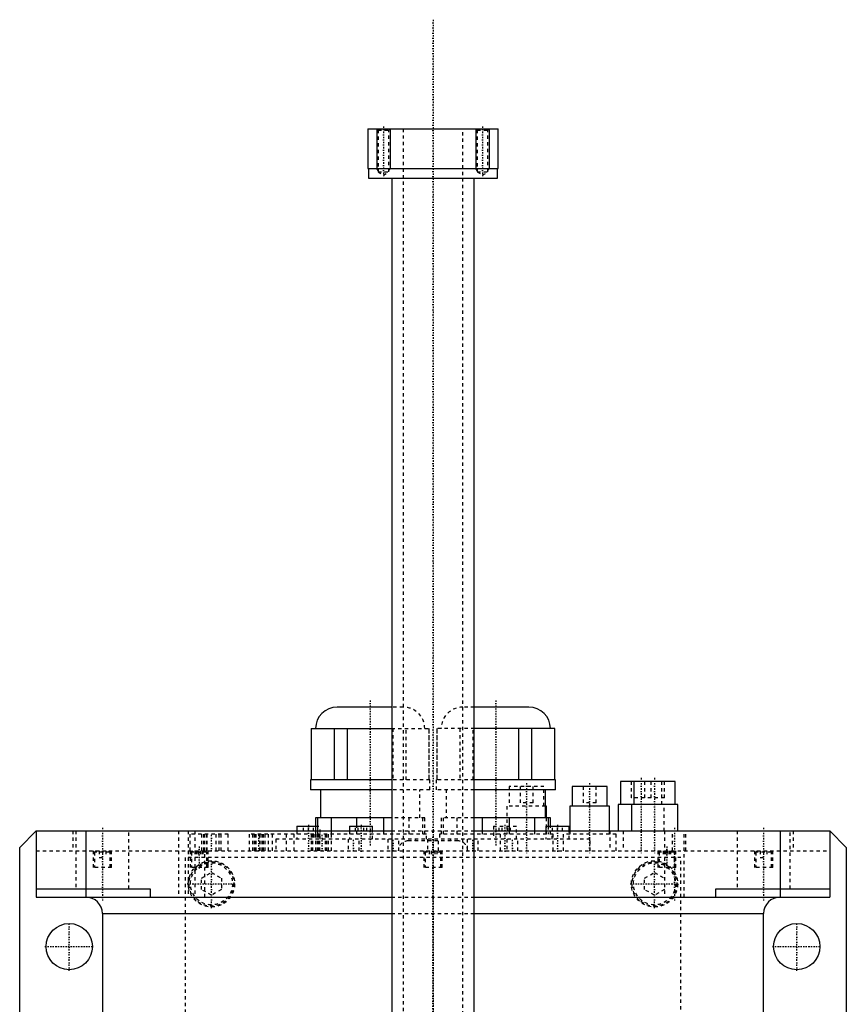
# Model space of a CAD drawing. Extents: x -125 to 125, y -92 to 634.
# Tile 8 of 8: x -125 to 125, y 336 to 634. Entities that reach past the tile are written whole.
import ezdxf

# ---------------------------------------------------------------- set-up
doc = ezdxf.new("R2010")
doc.units = 0
doc.linetypes.add('CENTER', pattern=[1.5, 0.45, -0.5, 0.05, -0.5])
doc.linetypes.add('DASHED', pattern=[2, 1, -1])
for name, color, linetype in [('AM_0', 7, 'CONTINUOUS'), ('AM_10', 7, 'CONTINUOUS'), ('AM_3', 7, 'DASHED'), ('AM_7', 7, 'CENTER')]:
    doc.layers.add(name, color=color, linetype=linetype)

msp = doc.modelspace()

# ---------------------------------------------------------------- linework, layer by layer
at = {"layer": 'AM_0', "color": 7, "linetype": 'CONTINUOUS'}
for p, q in [((-19.75, 600.5), (-19.75, 588.5)), ((-19.75, 600.5), (19.75, 600.5)), ((19.75, 588.5), (19.75, 600.5)), ((-19.75, 588.5), (19.75, 588.5)), ((-19.5, 588.5), (-19.5, 585.5)), ((19.5, 585.5), (19.5, 588.5)), ((-19.5, 585.5), (19.5, 585.5)), ((-12.5, 585.5), (-12.5, 222.5)), ((12.5, 222.5), (12.5, 585.5)), ((-12.49, 425.5), (-29, 425.5)), ((29, 425.5), (12.49, 425.5)), ((-36.87, 419), (-36.87, 403.5)), ((-36.87, 419), (-12.5, 419)), ((-36.73, 403.5), (-36.73, 419)), ((-29.85, 419), (-29.85, 403.5)), ((-25.87, 403.5), (-25.87, 419)), ((36.88, 419), (12.5, 419)), ((25.88, 419), (25.88, 403.5)), ((29.85, 403.5), (29.85, 419)), ((36.73, 419), (36.73, 403.5)), ((36.88, 403.5), (36.88, 419)), ((-37, 403.5), (-37, 400.5)), ((-12.49, 403.5), (-37, 403.5)), ((37, 403.5), (12.49, 403.5)), ((37, 400.5), (37, 403.5)), ((56.71, 403), (56.71, 396)), ((73.25, 403), (56.71, 403)), ((60.75, 403), (60.75, 396)), ((73.25, 396), (73.25, 403)), ((-12.49, 400.5), (-37, 400.5)), ((-34, 400.5), (-34, 392)), ((37, 400.5), (12.49, 400.5)), ((34, 392), (34, 400.5)), ((42.13, 401.5), (42.13, 395.5)), ((52.63, 401.5), (42.13, 401.5)), ((52.63, 395.5), (52.63, 401.5)), ((34.32, 395.5), (34, 395.5)), ((34.32, 392), (34.32, 395.5)), ((41.38, 395.5), (41.38, 388)), ((53.38, 395.5), (41.38, 395.5)), ((53.38, 388), (53.38, 395.5)), ((55.96, 396), (55.96, 388)), ((74, 396), (55.96, 396)), ((60, 396), (60, 388)), ((74, 388), (74, 396)), ((-35.5, 392), (-35.5, 388)), ((-12.49, 392), (-35.5, 392)), ((-34.87, 388), (-34.87, 392)), ((-30.84, 392), (-30.84, 388)), ((-23.03, 389.5), (-23.03, 392)), ((-14.97, 392), (-14.97, 388)), ((35.5, 392), (12.49, 392)), ((14.97, 388), (14.97, 392)), ((23.03, 392), (23.03, 388)), ((30.84, 388), (30.84, 392)), ((34.87, 392), (34.87, 389.5)), ((35.5, 389.5), (35.5, 392)), ((-125, 383), (-120, 388)), ((-120, 388), (-120, 368)), ((-120, 388), (-12.5, 388)), ((-105, 388), (-105, 368)), ((-41.17, 389.5), (-41.17, 388)), ((-41.17, 389.5), (-35.5, 389.5)), ((-25.25, 389.5), (-25.25, 388)), ((-25.25, 389.5), (-18.25, 389.5)), ((-18.25, 388), (-18.25, 389.5)), ((12.5, 388), (120, 388)), ((34.17, 389.5), (34.17, 388)), ((34.17, 389.5), (41.17, 389.5)), ((41.17, 388), (41.17, 389.5)), ((105, 388), (105, 368)), ((120, 388), (120, 368)), ((120, 388), (125, 383)), ((-125, 53), (-125, 383)), ((125, 383), (125, 53)), ((-120, 370.5), (-85.5, 370.5)), ((-85.5, 370.5), (-85.5, 368)), ((85.5, 370.5), (120, 370.5)), ((85.5, 368), (85.5, 370.5)), ((-120, 368), (-12.5, 368)), ((12.5, 368), (120, 368)), ((-100, 363), (-100, 25)), ((-100, 363), (-12.51, 363)), ((12.51, 363), (100, 363)), ((100, 25), (100, 363))]:
    msp.add_line(p, q, dxfattribs=at)
for centre in [(-110, 353), (110, 353)]:
    msp.add_circle(centre, 7, dxfattribs=at)
for centre, radius, start, end in [((-29, 419), 6.5, 90, 180), ((29, 419), 6.5, 0, 90), ((-105, 363), 5, 0, 90), ((105, 363), 5, 90, 180)]:
    msp.add_arc(centre, radius, start, end, dxfattribs=at)
at = {"layer": 'AM_10', "color": 7, "linetype": 'CONTINUOUS'}
for p, q in [((-17, 600.5), (-17, 588.5)), ((-13, 600.5), (-13, 588.5)), ((13, 600.5), (13, 588.5)), ((17, 600.5), (17, 588.5)), ((-16.62, 587.84), (-17, 588.5)), ((-17, 588.5), (-13, 588.5)), ((-13.38, 587.84), (-13, 588.5)), ((13.38, 587.84), (13, 588.5)), ((13, 588.5), (17, 588.5)), ((16.62, 587.84), (17, 588.5))]:
    msp.add_line(p, q, dxfattribs=at)
at = {"layer": 'AM_3', "color": 6, "linetype": 'DASHED'}
for p, q in [((-17, 600.5), (-16.62, 600.12)), ((-16.62, 600.12), (-16.62, 587.44)), ((-16.62, 600.12), (-13.38, 600.12)), ((-13.38, 600.12), (-13, 600.5)), ((-13.38, 587.44), (-13.38, 600.12)), ((-9, 600.5), (-9, -59.5)), ((9, -59.5), (9, 600.5)), ((13, 600.5), (13.38, 600.12)), ((13.38, 600.12), (13.38, 587.44)), ((13.38, 600.12), (16.62, 600.12)), ((16.62, 600.12), (17, 600.5)), ((16.62, 587.44), (16.62, 600.12)), ((-16.62, 587.44), (-15, 586.5)), ((-16.62, 587.44), (-13.38, 587.44)), ((-15, 586.5), (-13.38, 587.44)), ((13.38, 587.44), (15, 586.5)), ((13.38, 587.44), (16.62, 587.44)), ((15, 586.5), (16.62, 587.44)), ((-9, 425.5), (-12.49, 425.5)), ((12.49, 425.5), (9, 425.5)), ((-12.5, 419), (-1.12, 419)), ((-12.12, 419), (-12.12, 403.5)), ((-8.15, 403.5), (-8.15, 419)), ((-1.27, 419), (-1.27, 403.5)), ((-1.12, 403.5), (-1.12, 419)), ((1.13, 419), (1.13, 403.5)), ((12.5, 419), (1.13, 419)), ((1.27, 403.5), (1.27, 419)), ((8.15, 419), (8.15, 403.5)), ((12.13, 403.5), (12.13, 419)), ((-1, 403.5), (-12.49, 403.5)), ((-1, 400.5), (-1, 403.5)), ((1, 403.5), (1, 400.5)), ((12.49, 403.5), (1, 403.5)), ((59.96, 403), (59.96, 398)), ((64, 403), (64, 398)), ((65.96, 398), (65.96, 403)), ((69.21, 396), (69.21, 403)), ((70, 398), (70, 403)), ((-1, 400.5), (-12.49, 400.5)), ((-4, 392), (-4, 400.5)), ((12.49, 400.5), (1, 400.5)), ((4, 400.5), (4, 392)), ((23.07, 401.5), (23.07, 395.5)), ((33.57, 401.5), (23.07, 401.5)), ((26.32, 401.5), (26.32, 396.5)), ((30.32, 396.5), (30.32, 401.5)), ((33.57, 395.5), (33.57, 401.5)), ((45.38, 401.5), (45.38, 396.5)), ((49.38, 396.5), (49.38, 401.5)), ((30.32, 396.5), (26.32, 396.5)), ((49.38, 396.5), (45.38, 396.5)), ((70, 398), (59.96, 398)), ((22.32, 395.5), (22.32, 387)), ((34, 395.5), (22.32, 395.5)), ((69.96, 388), (69.96, 396)), ((-2.5, 392), (-12.49, 392)), ((-7.16, 387), (-7.16, 392)), ((-3.13, 392), (-3.13, 387)), ((-2.5, 387), (-2.5, 392)), ((2.5, 392), (2.5, 387)), ((12.49, 392), (2.5, 392)), ((3.13, 387), (3.13, 392)), ((7.16, 392), (7.16, 387)), ((34.32, 387), (34.32, 392)), ((-108.97, 388), (-108.97, 382)), ((-108, 388), (-108, 370.5)), ((-92, 370.5), (-92, 388)), ((-77, 388), (-77, 368)), ((-74, 388), (-74, 368)), ((-72, 388), (-72, 368)), ((-69, 368), (-69, 388)), ((-41.17, 388), (-41.17, 385.5)), ((-39.17, 388), (-39.17, 389.5)), ((-37.67, 388), (-37.67, 389.5)), ((-36.17, 388), (-36.17, 389.5)), ((-35.5, 389.5), (-34.17, 389.5)), ((-35.5, 388), (-35.5, 387)), ((-34.87, 387), (-34.87, 388)), ((-34.17, 385.5), (-34.17, 389.5)), ((-30.84, 388), (-30.84, 387)), ((-25.25, 388), (-25.25, 385.5)), ((-23.48, 388), (-23.48, 389.5)), ((-23.03, 387), (-23.03, 389.5)), ((-22.62, 388), (-22.62, 389.5)), ((-20.88, 388), (-20.88, 389.5)), ((-20.02, 388), (-20.02, 389.5)), ((-18.25, 385.5), (-18.25, 388)), ((-14.97, 388), (-14.97, 387)), ((-12.5, 388), (12.5, 388)), ((14.97, 387), (14.97, 388)), ((18.25, 389.5), (18.25, 385.5)), ((18.25, 389.5), (25.25, 389.5)), ((20.02, 388), (20.02, 389.5)), ((20.88, 388), (20.88, 389.5)), ((22.62, 388), (22.62, 389.5)), ((23.03, 388), (23.03, 387)), ((23.48, 388), (23.48, 389.5)), ((25.25, 385.5), (25.25, 389.5)), ((30.84, 387), (30.84, 388)), ((34.17, 388), (34.17, 385.5)), ((34.87, 389.5), (34.87, 387)), ((35.5, 387), (35.5, 389.5)), ((36.17, 388), (36.17, 389.5)), ((37.67, 388), (37.67, 389.5)), ((39.17, 388), (39.17, 389.5)), ((41.17, 385.5), (41.17, 388)), ((41.38, 388), (41.38, 387)), ((53.38, 387), (53.38, 388)), ((53.46, 388), (53.46, 382)), ((57.5, 388), (57.5, 382)), ((70, 388), (70, 368)), ((72.46, 382), (72.46, 388)), ((76, 368), (76, 388)), ((76.5, 382), (76.5, 388)), ((92, 388), (92, 370.5)), ((108, 370.5), (108, 388)), ((108.97, 388), (108.97, 382)), ((-62, 387), (-73.4, 387)), ((-73.4, 382), (-73.4, 387)), ((-69.89, 382), (-69.89, 387)), ((-69.28, 382), (-69.28, 387)), ((-68.44, 382), (-68.44, 387)), ((-68.4, 387), (-68.4, 382)), ((-65.6, 382), (-65.6, 387)), ((-65.56, 382), (-65.56, 387)), ((-64.68, 382), (-64.68, 387)), ((-64.11, 382), (-64.11, 387)), ((-62, 382), (-62, 387)), ((-55.49, 382), (-55.49, 387)), ((-2, 387), (-55.49, 387)), ((-54.5, 382), (-54.5, 387)), ((-54.04, 387), (-54.04, 382)), ((-53.63, 382), (-53.63, 387)), ((-53.6, 387), (-53.6, 382)), ((-52.39, 382), (-52.39, 387)), ((-52.29, 382), (-52.29, 387)), ((-51.65, 382), (-51.65, 387)), ((-51.24, 382), (-51.24, 387)), ((-50.79, 382), (-50.79, 387)), ((-49.8, 382), (-49.8, 387)), ((-48.56, 382), (-48.56, 387)), ((-47.5, 385.5), (-47.5, 382)), ((47.5, 385.5), (-47.5, 385.5)), ((-44.3, 382), (-44.3, 387)), ((-41.97, 382), (-41.97, 387)), ((-36.78, 382), (-36.78, 387)), ((-36.33, 382), (-36.33, 387)), ((-36, 387), (-36, 385.5)), ((-35.41, 382), (-35.41, 387)), ((-35.35, 382), (-35.35, 387)), ((-34.89, 387), (-34.89, 382)), ((-34.59, 382), (-34.59, 387)), ((-34.48, 382), (-34.48, 387)), ((-34.2, 382), (-34.2, 387)), ((-32.5, 382), (-32.5, 387)), ((-32.09, 382), (-32.09, 387)), ((-31.64, 382), (-31.64, 387)), ((-30.65, 382), (-30.65, 387)), ((-25.65, 385.5), (-25.65, 382)), ((-22.35, 382), (-22.35, 385.5)), ((-13.65, 385.5), (-13.65, 382)), ((-10.35, 382), (-10.35, 385.5)), ((7.5, 385), (-7.5, 385)), ((-2, 385.5), (-2, 387)), ((-1.65, 385.5), (-1.65, 382)), ((1.65, 382), (1.65, 385.5)), ((2, 387), (2, 385.5)), ((36.32, 387), (2, 387)), ((10.35, 385.5), (10.35, 382)), ((13.65, 382), (13.65, 385.5)), ((20.32, 387), (20.32, 382)), ((22.35, 385.5), (22.35, 382)), ((25.65, 382), (25.65, 385.5)), ((36, 385.5), (36, 387)), ((36.32, 382), (36.32, 387)), ((39.38, 387), (39.38, 382)), ((55.38, 387), (39.38, 387)), ((47.5, 382), (47.5, 385.5)), ((55.38, 382), (55.38, 387)), ((-120, 382), (120, 382)), ((-102.75, 382), (-102.75, 377)), ((-101.95, 382), (-102.35, 381.6)), ((-102.35, 381.6), (-102.35, 377)), ((-97.65, 381.6), (-102.35, 381.6)), ((-101, 382), (-101, 380)), ((-100, 382), (-100, 380)), ((-99, 382), (-99, 380)), ((-97.65, 381.6), (-98.05, 382)), ((-97.65, 377), (-97.65, 381.6)), ((-97.25, 377), (-97.25, 382)), ((-73.46, 382), (-73.46, 377)), ((-72.66, 382), (-73.06, 381.6)), ((-73.06, 381.6), (-73.06, 377)), ((-68.36, 381.6), (-73.06, 381.6)), ((-71.83, 382), (-71.83, 380)), ((-71.53, 382), (-71.53, 380)), ((-71.01, 382), (-71.01, 380)), ((-70.41, 382), (-70.41, 380)), ((-69.89, 382), (-69.89, 380)), ((-69.6, 382), (-69.6, 380)), ((-68.36, 381.6), (-68.76, 382)), ((-68.36, 377), (-68.36, 381.6)), ((-67.96, 377), (-67.96, 382)), ((-2.75, 382), (-2.75, 377)), ((-1.95, 382), (-2.35, 381.6)), ((-2.35, 381.6), (-2.35, 377)), ((2.35, 381.6), (-2.35, 381.6)), ((-1.15, 382), (-1.15, 380)), ((-0.58, 382), (-0.58, 380)), ((0.58, 382), (0.58, 380)), ((1.15, 382), (1.15, 380)), ((2.35, 381.6), (1.95, 382)), ((2.35, 377), (2.35, 381.6)), ((2.75, 377), (2.75, 382)), ((67.96, 382), (67.96, 377)), ((68.76, 382), (68.36, 381.6)), ((68.36, 381.6), (68.36, 377)), ((73.06, 381.6), (68.36, 381.6)), ((69.6, 382), (69.6, 380)), ((69.89, 382), (69.89, 380)), ((70.41, 382), (70.41, 380)), ((71.01, 382), (71.01, 380)), ((71.53, 382), (71.53, 380)), ((71.83, 382), (71.83, 380)), ((73.06, 381.6), (72.66, 382)), ((73.06, 377), (73.06, 381.6)), ((73.46, 377), (73.46, 382)), ((97.25, 382), (97.25, 377)), ((98.05, 382), (97.65, 381.6)), ((97.65, 381.6), (97.65, 377)), ((102.35, 381.6), (97.65, 381.6)), ((99, 382), (99, 380)), ((100, 382), (100, 380)), ((101, 382), (101, 380)), ((102.35, 381.6), (101.95, 382)), ((102.35, 377), (102.35, 381.6)), ((102.75, 377), (102.75, 382)), ((-101, 380), (-99, 380)), ((75, 380), (-75, 380)), ((-75, 380), (-75, 68)), ((75, 68), (75, 380)), ((99, 380), (101, 380)), ((-97.25, 377), (-102.75, 377)), ((-67.96, 377), (-73.46, 377)), ((-70, 373.73), (-67, 375.46)), ((-67, 375.46), (-64, 373.73)), ((2.75, 377), (-2.75, 377)), ((64, 373.73), (67, 375.46)), ((67, 375.46), (70, 373.73)), ((73.46, 377), (67.96, 377)), ((102.75, 377), (97.25, 377)), ((-70, 370.27), (-70, 373.73)), ((-64, 373.73), (-64, 370.27)), ((64, 370.27), (64, 373.73)), ((-67, 368.54), (-70, 370.27)), ((-64, 370.27), (-67, 368.54)), ((67, 368.54), (64, 370.27)), ((70, 370.27), (67, 368.54)), ((-12.5, 368), (12.5, 368)), ((-12.51, 363), (12.51, 363))]:
    msp.add_line(p, q, dxfattribs=at)
for centre, radius in [((-67, 372), 7), ((-67, 372), 6.75), ((67, 372), 7), ((67, 372), 6.75), ((-67, 372), 6.35), ((67, 372), 6.35)]:
    msp.add_circle(centre, radius, dxfattribs=at)
for centre, radius, start, end in [((-9, 419), 6.5, 0, 90), ((9, 419), 6.5, 90, 180), ((-7.5, 382), 3, 90, 180), ((-5, 385), 0.5, 90, 180), ((5, 385), 0.5, 0, 90), ((7.5, 382), 3, 0, 90)]:
    msp.add_arc(centre, radius, start, end, dxfattribs=at)
at = {"layer": 'AM_7', "color": 4, "linetype": 'CENTER'}
for p, q in [((0, 633.5), (0, -92.5)), ((-15, 601.2), (-15, 585.8)), ((15, 601.2), (15, 585.8)), ((-19, 427.5), (-19, 383.5)), ((19, 427.5), (19, 383.5)), ((28.32, 402.48), (28.32, 381.02)), ((47.38, 402.48), (47.38, 381.02)), ((62.96, 404.05), (62.96, 380.95)), ((67, 404.05), (67, 380.95)), ((-100, 389), (-100, 367)), ((-37.67, 389.88), (-37.67, 381.62)), ((-21.75, 389.88), (-21.75, 381.62)), ((21.75, 389.88), (21.75, 381.62)), ((37.67, 389.88), (37.67, 381.62)), ((73, 389), (73, 367)), ((100, 389), (100, 367)), ((-67, 381.75), (-67, 387.25)), ((-52.64, 381.75), (-52.64, 387.25)), ((-33.49, 381.75), (-33.49, 387.25)), ((-24, 381.82), (-24, 385.68)), ((-12, 381.82), (-12, 385.68)), ((0, 386.4), (0, -18.4)), ((12, 381.82), (12, 385.68)), ((24, 381.82), (24, 385.68)), ((-70.71, 383.3), (-70.71, 376.7)), ((70.71, 383.3), (70.71, 376.7)), ((-67, 364.65), (-67, 379.35)), ((67, 364.65), (67, 379.35)), ((-74.35, 372), (-59.65, 372)), ((59.65, 372), (74.35, 372)), ((-110, 345.65), (-110, 360.35)), ((110, 345.65), (110, 360.35)), ((-117.35, 353), (-102.65, 353)), ((102.65, 353), (117.35, 353))]:
    msp.add_line(p, q, dxfattribs=at)

doc.saveas('drawing.dxf')
